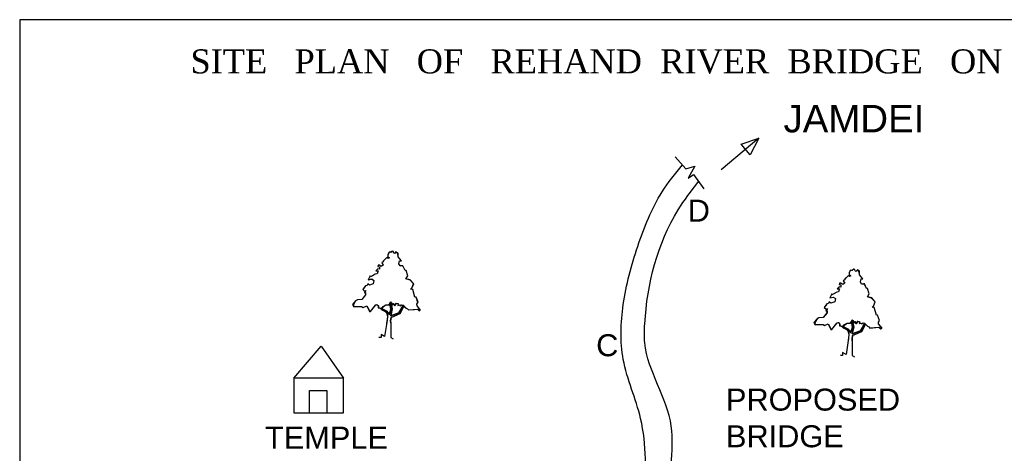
# Model space of a CAD drawing. Header units: inches. Extents: x -1108970 to -1104219, y -761417 to -758446.
# Tile 2 of 3: x -1108970 to -1106019, y -759746 to -758446. Entities that reach past the tile are written whole.
import ezdxf

# ---------------------------------------------------------------- set-up
doc = ezdxf.new("R2010")
doc.units = ezdxf.units.IN
doc.header["$MEASUREMENT"] = 0
doc.styles.add('ARIAL', font='arial.ttf')
doc.styles.get("Standard").update_dxf_attribs({"font": 'arial.ttf', "height": 5})

# ---------------------------------------------------------------- blocks, each defined once
blk = doc.blocks.new('Tree - type 3 evergreen elevation')
at = {"color": 78}
for points in [[(22.0124, 137.721), (18.5475, 141.5624), (15.5282, 138.2446), (13.8028, 139.3505), (13.3714, 142.1153), (11.2148, 143.2214), (8.1954, 140.4564), (4.7447, 141.0094), (2.1567, 136.0326), (2.1567, 131.6088), (5.6074, 129.9499), (3.0193, 128.2909), (0.4313, 130.5029), (-6.9015, 123.3141), (-6.9015, 121.6552), (-9.9208, 119.9963), (-9.0581, 118.3373), (-6.9015, 115.0195), (-10.7835, 112.2546), (-14.6656, 115.0195), (-16.8222, 114.4665), (-17.6849, 112.2546), (-14.6656, 111.7016), (-14.2342, 107.2778), (-17.6065, 107.8307), (-21.5669, 103.9599), (-17.2536, 103.4069), (-18.9789, 97.8771), (-22.8609, 97.3241), (-27.1743, 94.5593), (-32.3504, 91.7944), (-32.7817, 94.0063), (-36.6638, 85.7116), (-29.7624, 87.3705), (-25.449, 84.6056), (-26.743, 77.9699), (-34.507, 75.205), (-37.9578, 77.4169), (-39.2518, 74.099), (-42.2711, 73.5461), (-44.8592, 70.2282), (-47.8786, 66.3574), (-43.9965, 63.0395), (-41.4085, 64.6985), (-44.3346, 59.8898), (-42.2089, 60.1377), (-42.5159, 55.7849), (-49.6039, 46.4502), (-58.2307, 45.8972), (-62.1127, 43.6853), (-68.5828, 36.4966), (-65.9947, 32.0727), (-50.0352, 32.6257), (-47.0159, 30.4138), (-39.6831, 33.7317), (-34.507, 22.6721), (-32.3504, 22.6721), (-22.4296, 34.8376), (-19.4102, 36.4966), (-17.2536, 33.7317), (-17.2536, 29.8608), (-13.8028, 28.7549), (-9.0581, 28.7549), (-7.3328, 32.6257), (-1.7254, 35.3906), (3.8821, 35.9436), (6.4701, 38.1555), (6.9014, 38.7085), (8.1954, 41.4734), (9.9208, 40.3674), (11.2148, 35.9436), (14.2341, 37.6025), (15.0968, 36.4966), (15.9595, 33.7317), (18.9789, 38.7085), (21.9982, 38.7085), (23.2922, 36.4966), (21.9982, 34.2847), (25.4489, 35.3906), (26.743, 33.7317), (29.7623, 35.9436), (32.7817, 34.8376), (38.8204, 28.7549), (41.4084, 27.6489), (43.5651, 25.437), (61.6813, 27.0959), (65.132, 23.7781), (67.7201, 24.884), (60.8186, 33.7317), (60.3873, 37.0495), (62.544, 40.3674), (58.662, 50.874), (56.5053, 50.874), (52.1919, 66.3574), (47.8785, 66.9103), (50.4665, 69.1222), (53.9172, 77.9699), (47.0158, 85.1586), (38.3891, 87.9235), (42.2711, 94.0063)], [(42.2711, 94.0063), (38.8204, 104.5129), (36.6637, 104.5129), (32.3503, 113.9135), (29.7623, 113.3605), (26.743, 113.3605), (24.5862, 117.7844), (25.8802, 123.8671), (29.331, 123.8671), (22.8609, 131.6088), (21.9982, 137.6916)], [(8.1954, 40.3674), (11.2148, 27.6489), (8.1954, 13.8245), (24.5862, 19.9072), (32.7817, 34.2847)], [(-12.9401, 28.7549), (-2.588, 22.1191), (0.8626, 17.6953), (1.7253, 11.6125), (0, 0)], [(-9.9208, 28.2019), (0, 23.2251), (3.4507, 19.9072), (4.7447, 15.4834), (8.6267, 27.0959), (6.4701, 37.6025)], [(34.5071, 33.1787), (27.1743, 18.2483), (9.0581, 10.5066), (7.7641, 3.8708), (8.1954, 0)]]:
    blk.add_lwpolyline(points, dxfattribs=at)

msp = doc.modelspace()

# ---------------------------------------------------------------- linework, layer by layer
at = {"color": 0}
for p, q in [((-1107421.8, -758445.8), (-1108970.5, -758445.8)), ((-1108970.5, -758445.8), (-1108970.5, -761417)), ((-1106755.6, -758801.4), (-1106867.8, -758896.3)), ((-1106808.5, -758819.3), (-1106755.6, -758801.4)), ((-1106781.4, -758851.4), (-1106808.5, -758819.3)), ((-1106755.6, -758801.4), (-1106781.4, -758851.4)), ((-1107006, -758856.5), (-1106974, -758892.5)), ((-1106974, -758892.5), (-1106947, -758885)), ((-1106947, -758885), (-1106967.5, -758921)), ((-1106967.5, -758921), (-1106951.5, -758910)), ((-1106951.5, -758910), (-1106920.5, -758953)), ((-1107864.6, -759144.7), (-1107867.4, -759150.3)), ((-1107863.5, -759142.8), (-1107864.6, -759144.7)), ((-1107860.4, -759143.3), (-1107863.5, -759142.8)), ((-1107853.8, -759139.5), (-1107860.4, -759143.3)), ((-1107850.5, -759141.2), (-1107853.8, -759139.5)), ((-1107849.9, -759144.4), (-1107850.5, -759141.2)), ((-1107847.3, -759147), (-1107849.9, -759144.4)), ((-1107842.8, -759141.8), (-1107847.3, -759147)), ((-1107836.3, -759145.5), (-1107842.8, -759141.8)), ((-1107880.9, -759171.9), (-1107885.4, -759174.4)), ((-1107885.4, -759174.4), (-1107880.9, -759181.8)), ((-1107880.4, -759169.1), (-1107880.9, -759171.9)), ((-1107869.9, -759158.6), (-1107880.4, -759169.1)), ((-1107866.1, -759161.9), (-1107869.9, -759158.6)), ((-1107867.4, -759150.3), (-1107867.4, -759156.9)), ((-1107867.4, -759156.9), (-1107862.2, -759159.4)), ((-1107862.2, -759159.4), (-1107866.1, -759161.9)), ((-1107836.3, -759156.9), (-1107836.3, -759145.5)), ((-1107826.6, -759168.5), (-1107836.3, -759156.9)), ((-1107833.7, -759177.7), (-1107831.8, -759168.5)), ((-1107831.8, -759168.5), (-1107826.6, -759168.5)), ((-1107897, -759192.6), (-1107902.8, -759198.4)), ((-1107902.8, -759198.4), (-1107896.5, -759199.2)), ((-1107896.5, -759199.2), (-1107899.1, -759207.5)), ((-1107896.6, -759181.8), (-1107897.1, -759186)), ((-1107897.1, -759186), (-1107892.6, -759186.8)), ((-1107892.6, -759193.3), (-1107897, -759192.6)), ((-1107892.6, -759181.8), (-1107896.6, -759181.8)), ((-1107886.8, -759186), (-1107892.6, -759181.8)), ((-1107892.6, -759186.8), (-1107892.6, -759193.3)), ((-1107880.9, -759181.8), (-1107886.8, -759186)), ((-1107830.5, -759184.3), (-1107833.7, -759177.7)), ((-1107825, -759183.7), (-1107830.5, -759184.3)), ((-1107821.9, -759183.7), (-1107825, -759183.7)), ((-1107815.6, -759197.6), (-1107821.9, -759183.7)), ((-1107812.4, -759197.6), (-1107815.6, -759197.6)), ((-1107807.2, -759213.3), (-1107812.4, -759197.6)), ((-1106481.6, -759198.7), (-1106484.4, -759204.3)), ((-1106484.4, -759204.3), (-1106484.4, -759210.9)), ((-1106480.5, -759196.8), (-1106481.6, -759198.7)), ((-1106477.4, -759197.3), (-1106480.5, -759196.8)), ((-1106470.8, -759193.5), (-1106477.4, -759197.3)), ((-1106467.5, -759195.2), (-1106470.8, -759193.5)), ((-1106466.9, -759198.4), (-1106467.5, -759195.2)), ((-1106464.3, -759201), (-1106466.9, -759198.4)), ((-1106459.8, -759195.8), (-1106464.3, -759201)), ((-1106453.3, -759199.5), (-1106459.8, -759195.8)), ((-1106453.3, -759210.9), (-1106453.3, -759199.5)), ((-1107919.8, -759213.3), (-1107925.6, -759225.8)), ((-1107925.6, -759225.8), (-1107915.2, -759223.3)), ((-1107919.1, -759216.6), (-1107919.8, -759213.3)), ((-1107904.9, -759208.3), (-1107919.1, -759216.6)), ((-1107915.2, -759223.3), (-1107908.8, -759227.4)), ((-1107908.8, -759227.4), (-1107910.7, -759237.4)), ((-1107899.1, -759207.5), (-1107904.9, -759208.3)), ((-1107813, -759222.4), (-1107807.2, -759213.3)), ((-1107800, -759225.9), (-1107813, -759222.4)), ((-1107789.7, -759237.4), (-1107800, -759225.9)), ((-1106497.9, -759225.9), (-1106502.4, -759228.4)), ((-1106502.4, -759228.4), (-1106497.9, -759235.8)), ((-1106497.4, -759223.1), (-1106497.9, -759225.9)), ((-1106486.9, -759212.6), (-1106497.4, -759223.1)), ((-1106483.1, -759215.9), (-1106486.9, -759212.6)), ((-1106484.4, -759210.9), (-1106479.2, -759213.4)), ((-1106479.2, -759213.4), (-1106483.1, -759215.9)), ((-1106443.6, -759222.5), (-1106453.3, -759210.9)), ((-1106450.7, -759231.7), (-1106448.8, -759222.5)), ((-1106447.5, -759238.3), (-1106450.7, -759231.7)), ((-1106448.8, -759222.5), (-1106443.6, -759222.5)), ((-1107934, -759244), (-1107942.4, -759254.8)), ((-1107942.4, -759254.8), (-1107936.6, -759259.8)), ((-1107932.7, -759257.3), (-1107937.1, -759264.5)), ((-1107936.6, -759259.8), (-1107932.7, -759257.3)), ((-1107929.5, -759243.2), (-1107934, -759244)), ((-1107927.5, -759238.2), (-1107929.5, -759243.2)), ((-1107922.3, -759241.5), (-1107927.5, -759238.2)), ((-1107910.7, -759237.4), (-1107922.3, -759241.5)), ((-1107798.8, -759254), (-1107794.9, -759250.7)), ((-1107792.3, -759254.8), (-1107798.8, -759254)), ((-1107794.9, -759250.7), (-1107789.7, -759237.4)), ((-1107785.8, -759278), (-1107792.3, -759254.8)), ((-1106521.9, -759262.3), (-1106536.1, -759270.6)), ((-1106516.1, -759261.5), (-1106521.9, -759262.3)), ((-1106514, -759246.6), (-1106519.8, -759252.4)), ((-1106519.8, -759252.4), (-1106513.5, -759253.2)), ((-1106513.5, -759253.2), (-1106516.1, -759261.5)), ((-1106513.6, -759235.8), (-1106514.1, -759240)), ((-1106514.1, -759240), (-1106509.6, -759240.8)), ((-1106509.6, -759247.3), (-1106514, -759246.6)), ((-1106509.6, -759235.8), (-1106513.6, -759235.8)), ((-1106503.8, -759240), (-1106509.6, -759235.8)), ((-1106509.6, -759240.8), (-1106509.6, -759247.3)), ((-1106497.9, -759235.8), (-1106503.8, -759240)), ((-1106442, -759237.7), (-1106447.5, -759238.3)), ((-1106438.9, -759237.7), (-1106442, -759237.7)), ((-1106432.6, -759251.6), (-1106438.9, -759237.7)), ((-1106429.4, -759251.6), (-1106432.6, -759251.6)), ((-1106424.2, -759267.3), (-1106429.4, -759251.6)), ((-1107963.8, -759288.8), (-1107970, -759299.6)), ((-1107957.9, -759285.5), (-1107963.8, -759288.8)), ((-1107945, -759284.7), (-1107957.9, -759285.5)), ((-1107933.7, -759271), (-1107945, -759284.7)), ((-1107937.1, -759264.5), (-1107933.7, -759264.5)), ((-1107933.7, -759264.5), (-1107933.7, -759271)), ((-1107860.9, -759297.1), (-1107858.3, -759292.1)), ((-1107858.3, -759292.1), (-1107856.1, -759293.4)), ((-1107853.8, -759312.9), (-1107858.3, -759292.1)), ((-1107858.3, -759292.1), (-1107856.1, -759293.4)), ((-1107782.6, -759278), (-1107785.8, -759278)), ((-1107776.4, -759293.2), (-1107782.6, -759278)), ((-1106544.5, -759292.2), (-1106546.5, -759297.2)), ((-1106539.3, -759295.5), (-1106544.5, -759292.2)), ((-1106536.8, -759267.3), (-1106542.6, -759279.8)), ((-1106542.6, -759279.8), (-1106532.2, -759277.3)), ((-1106527.7, -759291.4), (-1106539.3, -759295.5)), ((-1106536.1, -759270.6), (-1106536.8, -759267.3)), ((-1106532.2, -759277.3), (-1106525.8, -759281.4)), ((-1106525.8, -759281.4), (-1106527.7, -759291.4)), ((-1106430, -759276.4), (-1106424.2, -759267.3)), ((-1106417, -759279.9), (-1106430, -759276.4)), ((-1106406.7, -759291.4), (-1106417, -759279.9)), ((-1106411.9, -759304.7), (-1106406.7, -759291.4)), ((-1107970, -759299.6), (-1107969.7, -759306.1)), ((-1107969.7, -759306.1), (-1107945.6, -759305.4)), ((-1107945.6, -759305.4), (-1107941.1, -759308.7)), ((-1107941.1, -759308.7), (-1107930.1, -759303.7)), ((-1107930.1, -759303.7), (-1107921.3, -759321)), ((-1107921.3, -759321), (-1107919.1, -759320.3)), ((-1107919.1, -759320.3), (-1107903.4, -759301.1)), ((-1107903.4, -759301.1), (-1107899.7, -759299.6)), ((-1107899.7, -759299.6), (-1107895.4, -759303.9)), ((-1107895.4, -759303.9), (-1107895.4, -759308.4)), ((-1107895.4, -759308.4), (-1107891.3, -759310.8)), ((-1107891.3, -759310.8), (-1107885.5, -759311.1)), ((-1107890, -759310.9), (-1107889, -759311.8)), ((-1107890, -759310.9), (-1107885, -759315.9)), ((-1107886.2, -759312.1), (-1107886.8, -759311)), ((-1107870.6, -759319.5), (-1107886.2, -759312.1)), ((-1107884.2, -759311.2), (-1107885.5, -759309)), ((-1107885.5, -759309), (-1107885.5, -759311.1)), ((-1107885, -759315.9), (-1107873.7, -759320.9)), ((-1107873.2, -759301.2), (-1107884.2, -759311.2)), ((-1107884.2, -759311.2), (-1107881.6, -759305.4)), ((-1107881.6, -759305.4), (-1107873.2, -759301.2)), ((-1107873.7, -759320.9), (-1107870.1, -759327.2)), ((-1107873.2, -759301.2), (-1107863.3, -759301.2)), ((-1107865.4, -759324.5), (-1107870.6, -759319.5)), ((-1107870.6, -759319.5), (-1107863.5, -759331.1)), ((-1107857.5, -759314.6), (-1107863.5, -759331.1)), ((-1107863.3, -759301.2), (-1107860.9, -759297.1)), ((-1107860.9, -759297.9), (-1107857.5, -759314.6)), ((-1107860.9, -759297.9), (-1107857.6, -759313.7)), ((-1107858.3, -759333.6), (-1107853.8, -759312.9)), ((-1107853.8, -759312.9), (-1107858.3, -759333.6)), ((-1107856.1, -759293.4), (-1107853.8, -759300.4)), ((-1107855.7, -759293.8), (-1107853.8, -759300.4)), ((-1107853.8, -759312.9), (-1107855.7, -759304.6)), ((-1107853.8, -759300.4), (-1107850.3, -759296.9)), ((-1107850.3, -759296.9), (-1107848.7, -759299.6)), ((-1107846.6, -759303.7), (-1107850.3, -759296.9)), ((-1107848.7, -759299.6), (-1107846.4, -759303.5)), ((-1107841.8, -759295.5), (-1107846.6, -759303.7)), ((-1107846.4, -759303.5), (-1107841.8, -759295.5)), ((-1107841.8, -759295.5), (-1107837.6, -759296.3)), ((-1107837.6, -759296.3), (-1107835.6, -759299.6)), ((-1107837.6, -759296.3), (-1107835.6, -759299.6)), ((-1107835.6, -759299.6), (-1107837.6, -759302.9)), ((-1107835.6, -759299.6), (-1107837.6, -759302.9)), ((-1107837.6, -759302.9), (-1107832.4, -759301.2)), ((-1107837.6, -759302.9), (-1107832.4, -759301.2)), ((-1107821.4, -759302.1), (-1107833.7, -759324.5)), ((-1107833.7, -759324.5), (-1107830.9, -759319.5)), ((-1107832.4, -759301.2), (-1107830.5, -759303.7)), ((-1107832.4, -759301.2), (-1107830.5, -759303.7)), ((-1107830.5, -759303.7), (-1107825.9, -759300.4)), ((-1107830.5, -759303.7), (-1107825.9, -759300.4)), ((-1107829.8, -759327), (-1107818.8, -759304.6)), ((-1107825.9, -759300.4), (-1107821.4, -759302.1)), ((-1107825.9, -759300.4), (-1107821.4, -759302.1)), ((-1107821.4, -759302.1), (-1107818.8, -759304.6)), ((-1107818.8, -759304.6), (-1107812.6, -759310.8)), ((-1107812.6, -759310.8), (-1107810.6, -759311.9)), ((-1107810.6, -759311.9), (-1107808.6, -759313.1)), ((-1107808.6, -759313.1), (-1107805.2, -759316.2)), ((-1107805.2, -759316.2), (-1107787.5, -759314.6)), ((-1107787.5, -759314.6), (-1107777.4, -759313.6)), ((-1107780, -759298.8), (-1107776.4, -759293.2)), ((-1107779.4, -759303.7), (-1107780, -759298.8)), ((-1107769, -759317), (-1107779.4, -759303.7)), ((-1107777.4, -759313.6), (-1107772.9, -759318.7)), ((-1107772.9, -759318.7), (-1107769, -759317)), ((-1106551, -759298), (-1106559.4, -759308.8)), ((-1106559.4, -759308.8), (-1106553.6, -759313.8)), ((-1106549.7, -759311.3), (-1106554.1, -759318.5)), ((-1106554.1, -759318.5), (-1106550.7, -759318.5)), ((-1106553.6, -759313.8), (-1106549.7, -759311.3)), ((-1106546.5, -759297.2), (-1106551, -759298)), ((-1106550.7, -759318.5), (-1106550.7, -759325)), ((-1106415.8, -759308), (-1106411.9, -759304.7)), ((-1106409.3, -759308.8), (-1106415.8, -759308)), ((-1106402.8, -759332), (-1106409.3, -759308.8)), ((-1107868, -759336.9), (-1107870.9, -759356.4)), ((-1107868, -759336.9), (-1107870.5, -759353.5)), ((-1107870.1, -759327.2), (-1107868, -759336.9)), ((-1107863.5, -759331.1), (-1107865.4, -759324.5)), ((-1107858.9, -759348.5), (-1107857, -759338.6)), ((-1107858.3, -759354.3), (-1107858.9, -759348.5)), ((-1107833.7, -759324.5), (-1107858.3, -759333.6)), ((-1107858.3, -759333.6), (-1107833.7, -759324.5)), ((-1107857, -759338.6), (-1107829.8, -759327)), ((-1106580.8, -759342.8), (-1106587, -759353.6)), ((-1106574.9, -759339.5), (-1106580.8, -759342.8)), ((-1106562, -759338.7), (-1106574.9, -759339.5)), ((-1106550.7, -759325), (-1106562, -759338.7)), ((-1106480.3, -759355.2), (-1106477.9, -759351.1)), ((-1106477.9, -759351.1), (-1106475.3, -759346.1)), ((-1106477.9, -759351.9), (-1106474.5, -759368.6)), ((-1106477.9, -759351.9), (-1106474.6, -759367.7)), ((-1106475.3, -759346.1), (-1106473.1, -759347.4)), ((-1106470.8, -759366.9), (-1106475.3, -759346.1)), ((-1106475.3, -759346.1), (-1106473.1, -759347.4)), ((-1106473.1, -759347.4), (-1106470.8, -759354.4)), ((-1106472.7, -759347.8), (-1106470.8, -759354.4)), ((-1106470.8, -759354.4), (-1106467.3, -759350.9)), ((-1106467.3, -759350.9), (-1106465.7, -759353.6)), ((-1106463.6, -759357.7), (-1106467.3, -759350.9)), ((-1106458.8, -759349.5), (-1106463.6, -759357.7)), ((-1106463.4, -759357.5), (-1106458.8, -759349.5)), ((-1106458.8, -759349.5), (-1106454.6, -759350.3)), ((-1106454.6, -759350.3), (-1106452.6, -759353.6)), ((-1106454.6, -759350.3), (-1106452.6, -759353.6)), ((-1106399.6, -759332), (-1106402.8, -759332)), ((-1106393.4, -759347.2), (-1106399.6, -759332)), ((-1106397, -759352.8), (-1106393.4, -759347.2)), ((-1107870.5, -759353.5), (-1107876.7, -759395.6)), ((-1107858.3, -759354.3), (-1107858.3, -759398.4)), ((-1106587, -759353.6), (-1106586.7, -759360.1)), ((-1106586.7, -759360.1), (-1106562.6, -759359.4)), ((-1106562.6, -759359.4), (-1106558.1, -759362.7)), ((-1106558.1, -759362.7), (-1106547.1, -759357.7)), ((-1106547.1, -759357.7), (-1106538.3, -759375)), ((-1106538.3, -759375), (-1106536.1, -759374.3)), ((-1106536.1, -759374.3), (-1106520.4, -759355.1)), ((-1106520.4, -759355.1), (-1106516.7, -759353.6)), ((-1106516.7, -759353.6), (-1106512.4, -759357.9)), ((-1106512.4, -759357.9), (-1106512.4, -759362.4)), ((-1106512.4, -759362.4), (-1106508.3, -759364.8)), ((-1106508.3, -759364.8), (-1106502.5, -759365.1)), ((-1106507, -759364.9), (-1106506, -759365.8)), ((-1106507, -759364.9), (-1106502, -759369.9)), ((-1106503.2, -759366.1), (-1106503.8, -759365)), ((-1106487.6, -759373.5), (-1106503.2, -759366.1)), ((-1106501.2, -759365.2), (-1106502.5, -759363)), ((-1106502.5, -759363), (-1106502.5, -759365.1)), ((-1106502, -759369.9), (-1106490.7, -759374.9)), ((-1106490.2, -759355.2), (-1106501.2, -759365.2)), ((-1106501.2, -759365.2), (-1106498.6, -759359.4)), ((-1106498.6, -759359.4), (-1106490.2, -759355.2)), ((-1106490.7, -759374.9), (-1106487.1, -759381.2)), ((-1106490.2, -759355.2), (-1106480.3, -759355.2)), ((-1106482.4, -759378.5), (-1106487.6, -759373.5)), ((-1106487.6, -759373.5), (-1106480.5, -759385.1)), ((-1106487.1, -759381.2), (-1106485, -759390.9)), ((-1106480.5, -759385.1), (-1106482.4, -759378.5)), ((-1106474.5, -759368.6), (-1106480.5, -759385.1)), ((-1106475.3, -759387.6), (-1106470.8, -759366.9)), ((-1106470.8, -759366.9), (-1106475.3, -759387.6)), ((-1106450.7, -759378.5), (-1106475.3, -759387.6)), ((-1106475.3, -759387.6), (-1106450.7, -759378.5)), ((-1106474, -759392.6), (-1106446.8, -759381)), ((-1106470.8, -759366.9), (-1106472.7, -759358.6)), ((-1106465.7, -759353.6), (-1106463.4, -759357.5)), ((-1106452.6, -759353.6), (-1106454.6, -759356.9)), ((-1106452.6, -759353.6), (-1106454.6, -759356.9)), ((-1106454.6, -759356.9), (-1106449.4, -759355.2)), ((-1106454.6, -759356.9), (-1106449.4, -759355.2)), ((-1106438.4, -759356.1), (-1106450.7, -759378.5)), ((-1106450.7, -759378.5), (-1106447.9, -759373.5)), ((-1106449.4, -759355.2), (-1106447.5, -759357.7)), ((-1106449.4, -759355.2), (-1106447.5, -759357.7)), ((-1106447.5, -759357.7), (-1106442.9, -759354.4)), ((-1106447.5, -759357.7), (-1106442.9, -759354.4)), ((-1106446.8, -759381), (-1106435.8, -759358.6)), ((-1106442.9, -759354.4), (-1106438.4, -759356.1)), ((-1106442.9, -759354.4), (-1106438.4, -759356.1)), ((-1106438.4, -759356.1), (-1106435.8, -759358.6)), ((-1106435.8, -759358.6), (-1106429.6, -759364.8)), ((-1106429.6, -759364.8), (-1106427.6, -759365.9)), ((-1106427.6, -759365.9), (-1106425.6, -759367.1)), ((-1106425.6, -759367.1), (-1106422.2, -759370.2)), ((-1106422.2, -759370.2), (-1106404.5, -759368.6)), ((-1106404.5, -759368.6), (-1106394.4, -759367.6)), ((-1106396.4, -759357.7), (-1106397, -759352.8)), ((-1106386, -759371), (-1106396.4, -759357.7)), ((-1106394.4, -759367.6), (-1106389.9, -759372.7)), ((-1106389.9, -759372.7), (-1106386, -759371)), ((-1107887.2, -759398.4), (-1107893.7, -759398.4)), ((-1107876.7, -759395.6), (-1107887.2, -759389.6)), ((-1107887.2, -759389.6), (-1107887.2, -759398.4)), ((-1107858.3, -759398.4), (-1107851, -759402.6)), ((-1106487.5, -759407.5), (-1106493.7, -759449.6)), ((-1106485, -759390.9), (-1106487.9, -759410.4)), ((-1106485, -759390.9), (-1106487.5, -759407.5)), ((-1106475.9, -759402.5), (-1106474, -759392.6)), ((-1106475.3, -759408.3), (-1106475.9, -759402.5)), ((-1106475.3, -759408.3), (-1106475.3, -759452.4)), ((-1108148.5, -759520.5), (-1108067, -759425)), ((-1108067, -759425), (-1108000, -759520.5)), ((-1106504.2, -759452.4), (-1106510.7, -759452.4)), ((-1106493.7, -759449.6), (-1106504.2, -759443.6)), ((-1106504.2, -759443.6), (-1106504.2, -759452.4)), ((-1106475.3, -759452.4), (-1106468, -759456.6)), ((-1108148.5, -759520.5), (-1108148.5, -759625)), ((-1108000, -759520.5), (-1108148.5, -759520.5)), ((-1108000, -759625), (-1108000, -759520.5)), ((-1108101.5, -759625), (-1108101.5, -759557.5)), ((-1108101.5, -759557.5), (-1108049.5, -759557.5)), ((-1108049.5, -759557.5), (-1108049.5, -759625)), ((-1108148.5, -759625), (-1108000, -759625))]:
    msp.add_line(p, q, dxfattribs=at)
msp.add_line((-1104552.6, -758445.8), (-1107421.8, -758445.8))
for points, knots in [([(-1107095, -759892.5), (-1107094.2, -759849), (-1107092.5, -759765.1), (-1107106, -759619.1), (-1107174, -759473.9), (-1107167.1, -759293.1), (-1107121.5, -759125.2), (-1107063.9, -758980.3), (-1107006.2, -758906.9), (-1106984.1, -758881.2)], [0, 0, 0, 0, 130.5, 251.869271, 436.349622, 600.849622, 780.689829, 959.746385, 1061.257427, 1061.257427, 1061.257427, 1061.257427]), ([(-1107017.5, -759892.5), (-1107018.2, -759855.1), (-1107019.7, -759779.2), (-1107003.4, -759613.3), (-1107101.7, -759483.8), (-1107094.4, -759257.5), (-1107050.8, -759080.9), (-1106957.5, -758958.9), (-1106936.1, -758931.3)], [0, 0, 0, 0, 112.5, 228.5, 489.883339, 547.383339, 903.223542, 1007.519497, 1007.519497, 1007.519497, 1007.519497]), ([(-1107017.5, -759892.5), (-1106878.9, -759877.4), (-1106590.4, -759845.9), (-1106189.4, -759796.6), (-1105801, -759798.7), (-1105672.9, -759629.4), (-1105618.8, -759574)], [0, 0, 0, 0, 416.050778, 866.062167, 1246.344299, 1474.838324, 1474.838324, 1474.838324, 1474.838324])]:
    msp.add_open_spline(points, degree=3, knots=knots, dxfattribs=at)

# ---------------------------------------------------------------- block references
at = {"ltscale": 20, "xscale": 1.499999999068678, "yscale": 1.499999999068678, "zscale": 1.499999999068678}
for p in [(-1107870.6, -759354.3), (-1106487.6, -759408.3)]:
    msp.add_blockref('Tree - type 3 evergreen elevation', p, dxfattribs=at)

# ---------------------------------------------------------------- texts
at = {"color": 0, "insert": (-1106565.2, -758534.7), "char_height": 72.1465, "width": 5022.268, "attachment_point": 2, "style": 'ARIAL'}
msp.add_mtext('{\\fTimes New Roman|b0|i0|c0|p18;SITE   PLAN   OF   REHAND  RIVER  BRIDGE   ON    JAMDEI  - POTKA  ROAD}', dxfattribs=at)
at = {"attachment_point": 1}
for s, insert, char_height, width in [('JAMDEI^I', (-1106681.2, -758701.2), 82.4, 2581.787), ('D^I', (-1106968.2, -758985.4), 65.92, 2065.43), ('C^I', (-1107242.7, -759388.9), 65.92, 2065.43), ('PROPOSED\\PBRIDGE^I', (-1106853.7, -759551.9), 65.92, 2065.43), ('TEMPLE^I', (-1108235.2, -759665.9), 65.92, 2065.43)]:
    msp.add_mtext(s, dxfattribs=dict(at, insert=insert, char_height=char_height, width=width))

doc.saveas('drawing.dxf')
